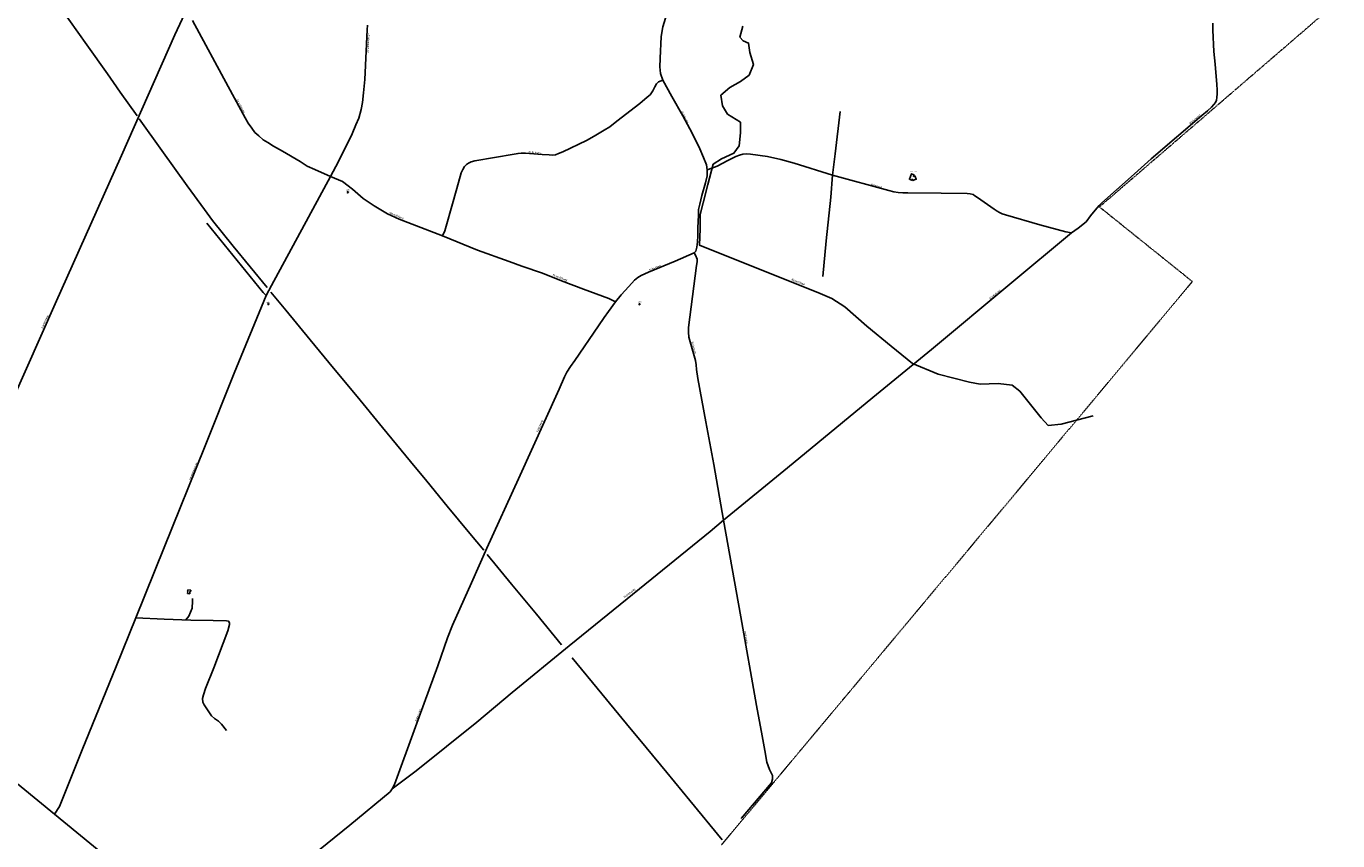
# Model space of a CAD drawing. Extents: x 240000 to 254380, y 435016 to 451025.
# Tile 7 of 35: x 248805 to 251732, y 437591 to 439409. Entities that reach past the tile are written whole.
import ezdxf
from ezdxf.enums import TextEntityAlignment as Align

# ---------------------------------------------------------------- set-up
doc = ezdxf.new("R2010")
doc.units = 0
doc.header["$MEASUREMENT"] = 0
doc.linetypes.add('DIVIDE', pattern=[1.25, 0.5, -0.25, 0, -0.25, 0, -0.25])
for name, color, linetype in [('BOU-G01TRF', 254, 'Continuous'), ('BOU-H01IA', 254, 'Continuous'), ('GRE-K01LG', 254, 'DIVIDE'), ('LIJ-H01ASWG', 251, 'Continuous'), ('LIJ-H02ASIN', 254, 'Continuous'), ('LIJ-H02ASWE', 250, 'Continuous'), ('LIJ-K01ASSP', 254, 'Continuous'), ('SEM-G01TRF', 254, 'Continuous'), ('SEM-H01TXT', 254, 'Continuous'), ('SEM-H03ST', 250, 'Continuous'), ('SEM-H03WA', 254, 'Continuous')]:
    doc.layers.add(name, color=color, linetype=linetype)

msp = doc.modelspace()

# ---------------------------------------------------------------- linework, layer by layer
at = {"layer": 'BOU-G01TRF'}
for points in [[(249521.3, 439038.6), (249522.8, 439040.6), (249524.7, 439039.1), (249523.2, 439037.2)], [(249345.4, 438790.3), (249346.6, 438789.7), (249345.9, 438788), (249344.5, 438788.4)], [(250172.3, 438788.7), (250173.8, 438790), (250174.8, 438788.8), (250173.3, 438787.6)]]:
    msp.add_lwpolyline(points, close=True, dxfattribs=at)
at = {"layer": 'BOU-H01IA'}
for p, q in [((249165.5, 438151.4), (249165.1, 438148.2)), ((249165.1, 438148.2), (249166.1, 438148)), ((249166.1, 438148), (249165.4, 438143)), ((249165.4, 438143), (249170, 438142.4)), ((249172.4, 438150.5), (249165.5, 438151.4)), ((249170, 438142.4), (249170.6, 438147.5)), ((249170.6, 438147.5), (249172, 438147.3)), ((249172, 438147.3), (249172.4, 438150.5))]:
    msp.add_line(p, q, dxfattribs=at)
msp.add_lwpolyline([(250781.7, 439067.4), (250782.6, 439067.7), (250783.9, 439064.7), (250791.3, 439067.8), (250788.2, 439075.2), (250785.2, 439074), (250784.8, 439074.9), (250786.1, 439078), (250781, 439080.1), (250775.9, 439067.7), (250781, 439065.6), (250781.7, 439067.4)], dxfattribs=at)
at = {"layer": 'GRE-K01LG'}
for points in [[(251627.2, 439374.3), (251731.8, 439464.5)], [(251557.4, 439314.2), (251627.2, 439374.3)], [(251475, 439243.2), (251557.4, 439314.2)], [(251320.6, 439110.1), (251475, 439243.2)], [(251312, 439102.7), (251320.6, 439110.1)], [(251199.9, 439006.2), (251312, 439102.7)], [(251207.6, 439000), (251199.9, 439006.2)], [(251330.4, 438747.5), (251407.3, 438839.6), (251207.6, 439000)], [(251117.9, 438493), (251330.4, 438747.5)], [(251116.1, 438490.9), (251117.9, 438493)], [(251024.8, 438381.5), (251116.1, 438490.9)], [(250950.6, 438292.7), (250986.2, 438335.2), (251024.8, 438381.5)], [(250920.4, 438256.5), (250950.6, 438292.7)], [(250719.1, 438015.9), (250920.4, 438256.5)], [(250640.5, 437921.8), (250705.9, 438000)], [(250705.9, 438000), (250719.1, 438015.9)], [(250626.1, 437904.6), (250640.5, 437921.8)], [(250552.5, 437816.6), (250611.1, 437886.7)], [(250611.1, 437886.7), (250626.1, 437904.6)], [(250528.3, 437787.7), (250552.5, 437816.6)], [(250481.1, 437731.2), (250481.6, 437731.7), (250522.1, 437780.2)], [(250522.1, 437780.2), (250528.3, 437787.7)], [(250355.9, 437581.4), (250473.6, 437722.2)], [(250473.6, 437722.2), (250481.1, 437731.2)]]:
    msp.add_lwpolyline(points, dxfattribs=at)
at = {"layer": 'LIJ-H01ASWG'}
msp.add_lwpolyline([(250404, 439409.8), (250397.4, 439384.8), (250405.3, 439376.9), (250417.2, 439371.6), (250419.8, 439350.5), (250427.7, 439324.1), (250418.5, 439300.4), (250398.7, 439285.9), (250375, 439272.7), (250355.2, 439255.5), (250359.2, 439231.8), (250369.7, 439213.3), (250389.5, 439201.5), (250398.7, 439194.9), (250398.7, 439171.1), (250396.1, 439142.1), (250384.2, 439126.3), (250356.5, 439113.1), (250338.1, 439101.2), (250326.2, 439056.4), (250315.7, 439015.5), (250309.1, 438989.1), (250309.1, 438957.5), (250307.7, 438920.6), (250417.2, 438877.1), (250571.5, 438815.1), (250603.1, 438801.9), (250632.1, 438783.4), (250680.9, 438739.9), (250735, 438695.1), (250782.5, 438656.8), (250840.5, 438633.1), (250910.4, 438614.6), (250934.1, 438610.7), (250973.7, 438612), (251005.3, 438608), (251022.5, 438594.8), (251070, 438535.5), (251085.8, 438518.4), (251114.8, 438521), (251186, 438539.5)], dxfattribs=at)
at = {"layer": 'LIJ-H02ASIN'}
for points in [[(250604.2, 439077.1), (250610.6, 439124.3), (250621.2, 439218.9)], [(250604.2, 439077.1), (250600.6, 439027.6), (250590.4, 438930.5), (250582.6, 438851)], [(249340.8, 438808.6), (249333.7, 438814.9), (249208.5, 438970)], [(249161, 438084.2), (249167.9, 438092.7), (249175.3, 438110.4), (249176.5, 438125.9), (249176, 438132.1)], [(249049.7, 438089.2), (249113.1, 438086.2), (249172.5, 438083.7), (249222, 438083.3), (249251.9, 438082.6), (249256.6, 438081.2), (249258.7, 438077.6), (249259.1, 438074.4), (249254.8, 438060.2), (249223.8, 437977.6), (249205.6, 437930.9), (249201, 437917), (249198.5, 437908.9), (249199.2, 437901), (249202.1, 437894.6), (249218.8, 437870), (249225.6, 437864.3), (249234.5, 437858.3), (249240.9, 437851.5), (249252.3, 437837.3)]]:
    msp.add_lwpolyline(points, dxfattribs=at)
at = {"layer": 'LIJ-H02ASWE'}
for points in [[(248494.1, 437934.9), (248497.1, 437950.9), (248602.5, 438190.5), (248740.9, 438501.4), (248869.8, 438789.9), (249017.8, 439121), (249137, 439390.4), (249164, 439448.9), (249210.5, 439555.5), (249217.4, 439570.9), (249225.9, 439584.7), (249268.5, 439653.4), (249329.7, 439750.3), (249343.1, 439768.9)], [(250236.7, 439444.2), (250225.8, 439408.1), (250222.2, 439386.4), (250221.3, 439369.7), (250220.4, 439354.3), (250219.5, 439337.6), (250219.1, 439318.6), (250220.4, 439303.7), (250225.4, 439288.8), (250245.7, 439252.7), (250270.1, 439209.3), (250290.9, 439170.5), (250308.5, 439135.7), (250316.6, 439116.3), (250323, 439100), (250324.8, 439089.2), (250324.8, 439075.6), (250321.1, 439059.8), (250313, 439031.4), (250308.5, 439012.4), (250305.3, 439000.2), (250305.3, 438987.5), (250303.5, 438959.5), (250303.5, 438941.5), (250303.1, 438928.4), (250301.7, 438916.6), (250299.5, 438907.6), (250295.8, 438903.5), (250298.6, 438898.1), (250302.2, 438889.5), (250302.2, 438883.7), (250300.8, 438875.1), (250282.7, 438736.8), (250283.2, 438726.5), (250284.1, 438715.2), (250286.8, 438704.8), (250299, 438663.2), (250299.9, 438653.7), (250300.8, 438642.9), (250304, 438623.5), (250322, 438526.8), (250339.7, 438431), (250360.9, 438307.3), (250399.7, 438091.3), (250435, 437893), (250447.6, 437825.7), (250453, 437792.8), (250458, 437766.6), (250463.9, 437750.8), (250470.2, 437737.2), (250470.7, 437729.1), (250468.4, 437720.9), (250400.2, 437641.4)], [(248868.1, 437650.9), (248879.1, 437667.9), (248930.3, 437794.2), (249005.7, 437980.3), (249049.7, 438089.2), (249112.7, 438245.7), (249203.3, 438469.4), (249269.5, 438634.9), (249340.8, 438808.6), (249352.3, 438830.9), (249435.3, 438983), (249484.1, 439073.7), (249501.8, 439107.7), (249532.7, 439169.1), (249541, 439189.5), (249547.3, 439204.4), (249552.4, 439223.5), (249555.9, 439239.1), (249558.1, 439261.1), (249561, 439290.4), (249566.1, 439401.1), (249566.4, 439411.9)], [(249176.4, 439422.2), (249255.9, 439274.9), (249294, 439204.6), (249300.7, 439193.1), (249308.3, 439182.2), (249315.6, 439172.5), (249324.1, 439164.6), (249334.1, 439156.1), (249344.1, 439149.7), (249356.8, 439141.9), (249376.8, 439130.4), (249416.2, 439107.6), (249431.9, 439097.3), (249448.9, 439089.4), (249484.1, 439073.7), (249511.1, 439062.5), (249532.9, 439045.5), (249557.1, 439024.6), (249581.7, 439008.5), (249611.1, 438990.6), (249637.4, 438978.8), (249734.4, 438941.5), (249812, 438909.7), (249882.6, 438884.6), (249910.8, 438873.6), (249956.9, 438857.9), (249999.6, 438841.2), (250048.4, 438822.7), (250105.1, 438801.8), (250120.2, 438794.5)], [(249622.1, 437707.1), (249675.3, 437747.3), (249810.5, 437856.3), (249889.8, 437922.6), (250016.6, 438026.2), (250173.5, 438153.4), (250331.5, 438282), (250360.9, 438307.3), (250503.9, 438424), (250694.1, 438580.5), (250825.3, 438688.1), (250999.9, 438833.8), (251137.5, 438947.9), (251152.4, 438958.8), (251170.5, 438972.9), (251180.3, 438985.9), (251190.1, 438999), (251199.5, 439009.5), (251205.7, 439015.3), (251270.9, 439073.2), (251315.4, 439113.1), (251428.5, 439210.2), (251440.8, 439220.3), (251449.8, 439228.7), (251455.6, 439234.5), (251458.9, 439239.5), (251461.1, 439244.2), (251462.2, 439250.4), (251462.9, 439258.4), (251462.9, 439267.8), (251462.2, 439279), (251458.5, 439325), (251455.6, 439352.9), (251452.7, 439400.8), (251452.7, 439416.3)], [(249734.4, 438941.5), (249739.2, 438952.4), (249757.9, 439018.4), (249770.1, 439060.5), (249775.8, 439082.2), (249779.4, 439089.8), (249783.4, 439096.1), (249787.5, 439100.7), (249792.1, 439103.4), (249797.8, 439106.4), (249806.3, 439108.9), (249893.7, 439123.8), (249902.7, 439125.7), (249909.7, 439126), (249919, 439126), (249928.5, 439125.4), (249956.5, 439123), (249971.9, 439122.2), (249978.7, 439121.6), (249986.1, 439122.7), (249992.6, 439125.2), (250002.4, 439128.7), (250055.3, 439154.5), (250072.2, 439163.7), (250094.7, 439177.3), (250107.5, 439184.6), (250123.2, 439197.4), (250174.6, 439237.1), (250191.1, 439251.4), (250197.4, 439256.6), (250203.4, 439265), (250208.2, 439274.3), (250211.5, 439280.8), (250216.1, 439285.1), (250225.4, 439288.8)], [(250324.8, 439089.2), (250335.2, 439092.9), (250346.9, 439097.1), (250370.7, 439109.5), (250388.5, 439118.4), (250397.1, 439121.7), (250404.6, 439124), (250412.1, 439124.5), (250421.2, 439124), (250459.2, 439118.7), (250489.2, 439112.3), (250519.1, 439104), (250604.2, 439077.1), (250730.4, 439042.7), (250741.2, 439039.9), (250750.7, 439038.3), (250761.5, 439037.2), (250772.6, 439037.2), (250846.9, 439036.9), (250904.6, 439036.1), (250911.5, 439035.5), (250917.9, 439033.6), (250922.3, 439031.1), (250928.1, 439026.9), (250965, 439000.8), (250971.7, 438996.7), (250977.2, 438993.3), (250983.3, 438990.9), (250990.3, 438988.4), (251067.1, 438966.2), (251125.3, 438950.4), (251137.5, 438947.9)], [(249359.7, 437490.7), (249527.2, 437626.2), (249617.6, 437700.9), (249622.1, 437707.1), (249626.8, 437716.8), (249674, 437845.7), (249723.5, 437981.6), (249745, 438044.2), (249756.3, 438072.3), (249798.8, 438167.1), (249833.3, 438244.6), (249903.9, 438399.3), (249994.5, 438599.7), (250006.6, 438627.2), (250011.8, 438637.1), (250019.7, 438649.7), (250029.1, 438663.2), (250082.3, 438740.8), (250094.9, 438759.5), (250104.3, 438773), (250120.2, 438794.5), (250132.8, 438809.9), (250149.6, 438828.6), (250162.7, 438842.6), (250170.2, 438848.7), (250177.2, 438852.9), (250194, 438860.8), (250253.3, 438884.7), (250295.8, 438903.5)], [(248689.6, 437796.5), (248868.1, 437650.9), (248975.9, 437562.4)]]:
    msp.add_lwpolyline(points, dxfattribs=at)
at = {"layer": 'LIJ-K01ASSP'}
for points in [[(248852.2, 439491.6), (248900.3, 439424.3), (248940.1, 439367.9), (248986.5, 439302.9), (249000, 439283.8)], [(249000, 439283.8), (249015.1, 439262.4), (249053.1, 439209.3)], [(249057.5, 439203), (249107.9, 439132.2), (249164.3, 439053), (249203.2, 439000)], [(249203.2, 439000), (249221.1, 438975.5), (249266.9, 438918.6), (249343, 438826)], [(249351.4, 438816.2), (249384.8, 438775.6), (249438.8, 438709.8), (249491.2, 438646.1), (249543.5, 438582.7), (249600.3, 438513.8), (249662.8, 438437.8)], [(249662.8, 438437.8), (249698.8, 438394), (249744.7, 438338.4), (249795, 438277.2), (249826, 438240.3)], [(249833.4, 438230.6), (249887.9, 438164.4), (249943.5, 438097.1), (250000, 438028.5)], [(250023.5, 438000), (250023.7, 437999.8), (250089.8, 437919.7), (250144.9, 437852.7), (250188.4, 437799.7)], [(250188.4, 437799.7), (250234.4, 437743.8), (250286, 437681.3), (250358.5, 437593.4)]]:
    msp.add_lwpolyline(points, dxfattribs=at)

# ---------------------------------------------------------------- texts
at = {"layer": 'SEM-G01TRF'}
for p in [(249520.2, 439042.4), (249341.2, 438791.8), (250171, 438792.6)]:
    msp.add_text('trafo', height=2.5, dxfattribs=at).set_placement(p)
at = {"layer": 'SEM-H01TXT'}
msp.add_text('heel globaal in kaart gezet', height=1, dxfattribs=at).set_placement((250775.9, 439084.9))
at = {"layer": 'SEM-H03ST', "width": 0.727273}
for s, rotation, p in [('Haverkampstegge', 267.6574, (249568.5, 439371.2)), ('Sieverdinkweg', 298.4705, (249283.2, 439231.1)), ('Burloseweg', 298.4956, (250274.7, 439206.6)), ('Blankersweg', 40.4388, (251413, 439201.5)), ('Sikkinkweg', 354.6037, (249939.4, 439127.1)), ('Buitinkweg', 344.6887, (250702.3, 439052.6)), ('Sieverdinkweg', 337.0231, (249631.3, 438986.3)), ('Kuipersweg', 21.6937, (250208.5, 438869.9)), ('Sieverdinkweg', 338.9859, (249995.9, 438847.9)), ('Blankersweg', 39.8056, (250967, 438810.7)), ('Kienveenweg', 65.8297, (248847.2, 438750)), ('Burloseweg', 286.06, (250294.7, 438691.5)), ('Kuipersweg', 65.5332, (249951.5, 438516.8)), ('Haverkampstegge', 67.8296, (249178.6, 438416.3)), ('Blankersweg', 38.5239, (250151.3, 438143.5)), ('Burloseweg', 280.1154, (250411, 438045)), ('Kuipersweg', 69.8537, (249680, 437871.2))]:
    msp.add_text(s, height=4.4, rotation=rotation, dxfattribs=at).set_placement(p, align=Align.MIDDLE)
at = {"layer": 'SEM-H03WA', "width": 0.68}
msp.add_text('Bemersbeek', height=5, rotation=338.0485, dxfattribs=at).set_placement((250513.2, 438844.6), align=Align.MIDDLE_LEFT)

doc.saveas('drawing.dxf')
